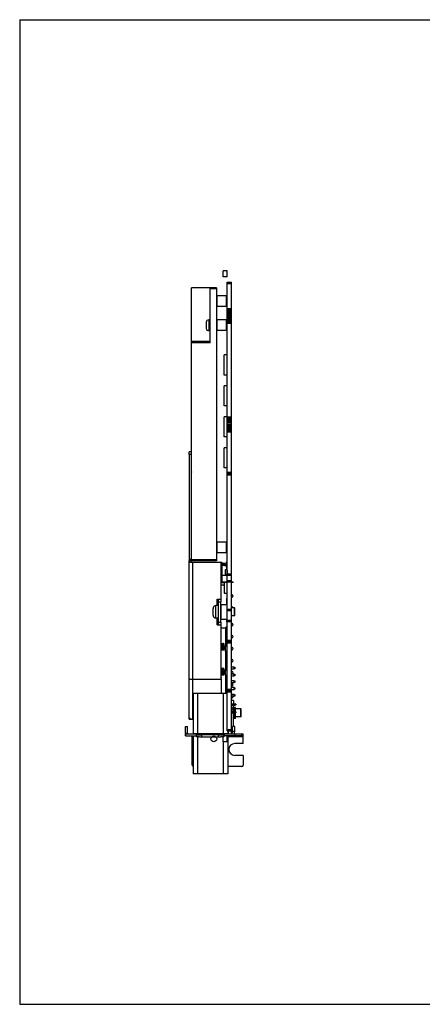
# Model space of a CAD drawing. Header units: millimetres. Extents: x -21 to 400, y 344 to 712.
# Tile 1 of 9: x -21 to 129, y 344 to 712. Entities that reach past the tile are written whole.
import ezdxf

# ---------------------------------------------------------------- set-up
doc = ezdxf.new("R2010")
doc.units = ezdxf.units.MM
doc.header["$LTSCALE"] = 23.1
doc.layers.get('0').update_dxf_attribs({"linetype": 'CONTINUOUS'})
doc.layers.add('00_COMPONENTS', color=7, linetype='CONTINUOUS')

msp = doc.modelspace()

# ---------------------------------------------------------------- linework, layer by layer
for p, q in [((-21.392, 711.553), (-21.392, 343.616)), ((-21.392, 711.553), (399.553, 711.553)), ((-21.392, 343.616), (399.553, 343.616))]:
    msp.add_line(p, q)
at = {"layer": '00_COMPONENTS', "color": 7}
for p, q in [((54.593, 615.495), (54.593, 617.68)), ((56.117, 617.68), (54.593, 617.68)), ((56.117, 615.495), (54.593, 615.495)), ((56.117, 615.495), (56.117, 617.68)), ((42.817, 509.359), (42.817, 611.36)), ((49.817, 611.36), (42.817, 611.36)), ((52.117, 611.363), (49.817, 611.363)), ((49.817, 611.361), (50.617, 611.361)), ((50.617, 611.36), (49.817, 611.36)), ((49.817, 590.859), (49.817, 611.359)), ((49.817, 611.359), (52.117, 611.359)), ((50.617, 611.361), (50.617, 611.36)), ((52.117, 611.363), (52.117, 509.359)), ((56.117, 445.825), (56.117, 613.475)), ((56.117, 613.475), (57.717, 613.475)), ((57.717, 444.925), (57.717, 613.475)), ((52.117, 608.155), (52.317, 608.355)), ((52.317, 604.355), (52.317, 608.355)), ((55.917, 608.355), (52.317, 608.355)), ((55.917, 604.355), (55.917, 608.355)), ((56.117, 608.155), (55.917, 608.355)), ((52.117, 604.555), (52.317, 604.355)), ((55.917, 604.355), (52.317, 604.355)), ((56.117, 604.555), (55.917, 604.355)), ((56.117, 603.681), (57.717, 603.681)), ((56.117, 603.173), (57.717, 603.173)), ((56.117, 602.665), (57.717, 602.665)), ((56.117, 602.157), (57.717, 602.157)), ((56.117, 601.649), (57.717, 601.649)), ((56.117, 601.141), (57.717, 601.141)), ((56.117, 600.633), (57.717, 600.633)), ((56.117, 600.125), (57.717, 600.125)), ((48.217, 598.328), (48.217, 597.61)), ((48.217, 597.61), (48.239, 597.61)), ((48.239, 597.11), (48.217, 597.11)), ((48.217, 597.11), (48.217, 596.391)), ((48.234, 598.543), (48.239, 598.538)), ((48.239, 596.181), (48.234, 596.177)), ((49.817, 599.36), (49.217, 599.36)), ((52.117, 599.155), (52.317, 599.355)), ((55.917, 599.355), (52.317, 599.355)), ((52.317, 595.355), (52.317, 599.355)), ((56.117, 599.155), (55.917, 599.355)), ((55.917, 595.355), (55.917, 599.355)), ((56.117, 599.617), (57.717, 599.617)), ((56.117, 599.109), (57.717, 599.109)), ((56.117, 598.601), (57.717, 598.601)), ((56.117, 598.093), (57.717, 598.093)), ((49.817, 595.36), (49.217, 595.36)), ((52.117, 595.555), (52.317, 595.355)), ((55.917, 595.355), (52.317, 595.355)), ((56.117, 595.555), (55.917, 595.355)), ((49.817, 591.36), (42.817, 591.36)), ((49.817, 591.259), (42.817, 591.259)), ((56.117, 586.256), (55.017, 586.256)), ((55.017, 578.756), (55.017, 586.256)), ((56.117, 578.756), (55.017, 578.756)), ((56.117, 574.699), (55.017, 574.699)), ((55.017, 567.199), (55.017, 574.699)), ((56.117, 567.199), (55.017, 567.199)), ((56.117, 563.142), (55.017, 563.142)), ((55.017, 555.642), (55.017, 563.142)), ((56.117, 563.133), (57.717, 563.133)), ((56.117, 562.625), (57.717, 562.625)), ((56.117, 562.117), (57.717, 562.117)), ((56.117, 561.609), (57.717, 561.609)), ((56.117, 561.101), (57.717, 561.101)), ((56.117, 560.593), (57.717, 560.593)), ((56.117, 560.085), (57.717, 560.085)), ((56.117, 559.577), (57.717, 559.577)), ((56.117, 555.642), (55.017, 555.642)), ((56.117, 559.069), (57.717, 559.069)), ((56.117, 558.561), (57.717, 558.561)), ((56.117, 558.053), (57.717, 558.053)), ((56.117, 557.545), (57.717, 557.545)), ((42.718, 550.124), (41.918, 550.124)), ((41.918, 549.124), (41.918, 550.124)), ((41.918, 549.124), (41.918, 509.824)), ((42.817, 550.124), (42.718, 550.124)), ((42.718, 550.124), (42.718, 549.124)), ((42.718, 549.124), (42.718, 509.824)), ((56.117, 551.585), (55.017, 551.585)), ((55.017, 544.085), (55.017, 551.585)), ((56.117, 544.085), (55.017, 544.085)), ((56.117, 542.025), (57.717, 542.025)), ((56.117, 541.525), (57.717, 541.525)), ((52.117, 516.16), (52.317, 516.36)), ((55.917, 516.36), (52.317, 516.36)), ((52.317, 512.36), (52.317, 516.36)), ((56.117, 516.16), (55.917, 516.36)), ((55.917, 512.36), (55.917, 516.36)), ((52.117, 512.56), (52.317, 512.36)), ((55.917, 512.36), (52.317, 512.36)), ((56.117, 512.56), (55.917, 512.36)), ((41.917, 465.389), (41.918, 509.324)), ((42.718, 509.824), (41.918, 509.824)), ((41.918, 509.824), (41.918, 509.324)), ((42.193, 508.824), (43.218, 508.824)), ((42.718, 509.824), (42.718, 509.324)), ((52.117, 509.359), (42.817, 509.359)), ((42.823, 508.825), (42.833, 508.825)), ((42.833, 508.825), (54.118, 508.824)), ((43.218, 508.824), (53.718, 508.823)), ((53.718, 508.823), (53.717, 495.073)), ((54.118, 508.824), (54.117, 501.545)), ((55.347, 508.288), (54.118, 508.288)), ((54.118, 508.267), (54.339, 508.046)), ((54.48, 507.988), (55.097, 507.988)), ((55.097, 507.988), (55.347, 507.988)), ((55.347, 508.088), (55.347, 508.288)), ((55.497, 508.088), (55.347, 508.088)), ((55.347, 507.988), (55.497, 508.038)), ((55.347, 507.988), (55.347, 507.853)), ((55.497, 507.388), (55.497, 508.088)), ((55.547, 507.953), (55.547, 508.035)), ((55.606, 508.176), (55.759, 508.329)), ((55.817, 508.988), (56.017, 508.988)), ((55.817, 508.47), (55.817, 508.988)), ((55.847, 507.86), (55.847, 507.708)), ((56.059, 508.155), (55.906, 508.002)), ((55.497, 507.638), (54.118, 507.638)), ((55.997, 506.018), (55.347, 506.018)), ((55.347, 506.018), (55.347, 504.038)), ((55.397, 507.688), (55.397, 507.638)), ((55.997, 507.388), (55.497, 507.388)), ((55.827, 507.453), (55.827, 507.388)), ((55.997, 506.002), (55.997, 507.388)), ((56.097, 505.872), (56.097, 504.203)), ((56.117, 504.425), (57.717, 504.425)), ((53.718, 501.545), (56.117, 501.545)), ((54.117, 504.038), (55.997, 504.038)), ((55.017, 501.545), (55.017, 497.35)), ((56.117, 501.295), (55.017, 501.295)), ((55.962, 504.068), (55.497, 504.068)), ((55.597, 504.068), (55.597, 504.038)), ((55.747, 504.038), (55.747, 504.068)), ((55.997, 504.038), (55.997, 504.072)), ((56.117, 503.925), (57.717, 503.925)), ((56.117, 502.025), (57.717, 502.025)), ((56.117, 501.525), (57.717, 501.525)), ((57.717, 501.545), (58.317, 501.545)), ((58.317, 501.295), (57.717, 501.295)), ((58.317, 501.295), (58.317, 501.545)), ((54.767, 500.245), (53.718, 500.245)), ((55.167, 497.2), (55.967, 497.2)), ((52.417, 495.073), (52.917, 495.073)), ((52.917, 495.073), (53.717, 495.073)), ((52.917, 494.073), (52.917, 495.073)), ((52.917, 486.473), (52.917, 494.073)), ((53.717, 495.073), (53.717, 494.073)), ((53.717, 486.473), (53.717, 494.073)), ((53.717, 492.839), (53.917, 493.039)), ((53.917, 493.039), (56.117, 493.039)), ((53.917, 487.539), (53.917, 493.039)), ((55.917, 495.117), (55.917, 493.039)), ((50.917, 490.689), (50.917, 491.578)), ((50.917, 490.689), (50.937, 490.689)), ((50.937, 489.889), (50.917, 489.889)), ((50.917, 488.999), (50.917, 489.889)), ((50.928, 491.787), (50.937, 491.785)), ((52.917, 492.639), (51.917, 492.639)), ((56.117, 491.315), (57.717, 491.315)), ((56.117, 490.815), (57.717, 490.815)), ((56.117, 490.81), (57.717, 490.81)), ((58.817, 491.788), (57.717, 491.788)), ((58.817, 488.788), (58.817, 491.788)), ((58.817, 490.631), (58.817, 491.409)), ((58.817, 490.172), (58.817, 490.631)), ((58.817, 488.925), (58.817, 489.517)), ((58.818, 491.789), (58.918, 491.689)), ((58.917, 488.888), (58.917, 491.688)), ((50.937, 488.792), (50.928, 488.79)), ((52.917, 487.939), (51.917, 487.939)), ((52.917, 485.473), (52.917, 486.473)), ((53.717, 487.738), (53.917, 487.539)), ((53.717, 486.473), (53.717, 485.473)), ((53.917, 487.539), (56.117, 487.539)), ((55.917, 487.539), (55.917, 486.633)), ((56.117, 487.165), (57.717, 487.165)), ((58.817, 488.788), (57.717, 488.788)), ((58.818, 488.788), (58.918, 488.888)), ((52.417, 485.473), (52.917, 485.473)), ((52.917, 485.473), (53.717, 485.473)), ((53.717, 485.473), (53.717, 465.123)), ((53.917, 479.375), (53.917, 484.1)), ((54.067, 484.25), (55.817, 484.25)), ((55.442, 482.05), (55.442, 480)), ((55.567, 484.4), (55.567, 484.25)), ((55.567, 482.198), (55.567, 479.852)), ((55.817, 482.2), (55.592, 482.2)), ((55.967, 484.55), (55.717, 484.55)), ((55.817, 477.5), (55.817, 484.25)), ((55.817, 483.8), (55.847, 483.83)), ((55.817, 483.451), (55.922, 483.553)), ((56.04, 482.811), (55.817, 483)), ((55.817, 482.673), (55.879, 482.621)), ((55.935, 482.308), (55.817, 482.097)), ((55.924, 483.751), (55.847, 483.83)), ((55.849, 481.642), (56.117, 482.121)), ((55.922, 483.553), (55.924, 483.751)), ((53.717, 479.225), (53.767, 479.225)), ((53.867, 476.125), (53.867, 478.325)), ((54.017, 478.475), (54.717, 478.475)), ((54.057, 478.385), (54.717, 478.385)), ((54.067, 478.375), (54.717, 478.375)), ((54.117, 478.385), (54.117, 478.375)), ((54.717, 478.385), (54.717, 478.375)), ((54.867, 478.325), (54.867, 476.125)), ((55.592, 479.85), (55.817, 479.85)), ((55.817, 480.05), (55.967, 480.05)), ((56.117, 479.165), (57.717, 479.165)), ((53.767, 475.225), (53.717, 475.225)), ((53.907, 476.215), (53.907, 478.235)), ((53.917, 476.225), (53.917, 478.225)), ((53.917, 470.075), (53.917, 475.075)), ((54.717, 475.975), (54.017, 475.975)), ((54.717, 476.065), (54.057, 476.065)), ((54.067, 476.075), (54.717, 476.075)), ((54.117, 476.075), (54.117, 476.065)), ((54.717, 476.075), (54.717, 476.065)), ((55.442, 475.5), (55.442, 477.55)), ((55.567, 477.698), (55.567, 477.65)), ((55.567, 475.4), (55.567, 475.352)), ((55.817, 477.7), (55.592, 477.7)), ((55.592, 475.35), (55.817, 475.35)), ((55.717, 477.5), (55.967, 477.5)), ((55.967, 475.55), (55.717, 475.55)), ((55.817, 468.5), (55.817, 475.55)), ((55.967, 473), (55.817, 473)), ((55.817, 471.05), (55.967, 471.05)), ((53.717, 469.925), (53.767, 469.925)), ((53.867, 466.825), (53.867, 469.025)), ((53.907, 466.915), (53.907, 468.935)), ((53.917, 466.925), (53.917, 468.925)), ((54.017, 469.175), (54.717, 469.175)), ((54.057, 469.085), (54.717, 469.085)), ((54.067, 469.075), (54.717, 469.075)), ((54.117, 469.085), (54.117, 469.075)), ((54.717, 469.085), (54.717, 469.075)), ((54.867, 469.025), (54.867, 466.825)), ((55.442, 466.5), (55.442, 468.55)), ((55.567, 468.698), (55.567, 468.65)), ((55.817, 468.7), (55.592, 468.7)), ((55.717, 468.5), (55.967, 468.5)), ((56.117, 470.39), (55.817, 470.39)), ((56.117, 469.924), (55.817, 469.924)), ((55.817, 468.584), (56.117, 468.584)), ((58.717, 469.574), (57.717, 469.574)), ((57.717, 468.934), (58.717, 468.934)), ((58.717, 469.574), (59.117, 469.424)), ((58.717, 468.934), (58.717, 469.574)), ((59.117, 469.084), (58.717, 468.934)), ((59.117, 469.084), (59.117, 469.424)), ((41.917, 450.732), (41.917, 465.389)), ((41.951, 465.124), (43.217, 465.124)), ((43.217, 465.124), (53.717, 465.123)), ((53.917, 465.925), (53.717, 465.925)), ((53.717, 465.659), (53.917, 465.659)), ((53.717, 465.123), (53.917, 465.123)), ((53.917, 465.925), (53.917, 465.659)), ((53.917, 465.123), (53.917, 465.659)), ((53.917, 465.123), (53.917, 459.727)), ((54.717, 466.675), (54.017, 466.675)), ((54.717, 466.765), (54.057, 466.765)), ((54.067, 466.775), (54.717, 466.775)), ((54.117, 466.775), (54.117, 466.765)), ((54.717, 466.775), (54.717, 466.765)), ((55.567, 466.4), (55.567, 466.352)), ((55.592, 466.35), (55.817, 466.35)), ((55.967, 466.55), (55.717, 466.55)), ((55.817, 459.727), (55.817, 466.55)), ((55.817, 466.044), (56.117, 466.044)), ((56.117, 465.616), (55.817, 465.616)), ((56.117, 465.272), (55.817, 465.272)), ((56.117, 464.844), (55.817, 464.844)), ((55.967, 464), (55.817, 464)), ((57.717, 466.394), (58.717, 466.394)), ((58.717, 464.494), (57.717, 464.494)), ((57.717, 463.854), (58.717, 463.854)), ((58.717, 467.034), (57.826, 467.034)), ((58.717, 467.034), (59.117, 466.884)), ((58.717, 466.394), (58.717, 467.034)), ((59.117, 466.544), (58.717, 466.394)), ((58.717, 464.494), (59.117, 464.344)), ((58.717, 463.854), (58.717, 464.494)), ((59.117, 464.004), (58.717, 463.854)), ((59.117, 466.544), (59.117, 466.884)), ((59.117, 464.004), (59.117, 464.344)), ((55.817, 462.05), (55.967, 462.05)), ((55.817, 460.964), (56.117, 460.964)), ((56.117, 460.536), (55.817, 460.536)), ((56.117, 460.192), (55.817, 460.192)), ((56.117, 460.825), (57.717, 460.825)), ((58.717, 461.954), (57.717, 461.954)), ((57.717, 461.314), (58.717, 461.314)), ((58.717, 461.954), (59.117, 461.804)), ((58.717, 461.314), (58.717, 461.954)), ((59.117, 461.464), (58.717, 461.314)), ((59.117, 461.464), (59.117, 461.804)), ((56.117, 459.727), (43.367, 459.727)), ((43.367, 459.727), (43.367, 444.725)), ((56.117, 459.764), (55.817, 459.764)), ((58.717, 459.414), (57.717, 459.414)), ((58.517, 457.125), (57.717, 457.125)), ((58.213, 458.774), (58.717, 458.774)), ((58.517, 457.125), (58.517, 455.897)), ((58.717, 459.414), (59.117, 459.264)), ((58.717, 458.774), (58.717, 459.414)), ((59.117, 458.924), (58.717, 458.774)), ((59.117, 458.924), (59.117, 459.264)), ((57.717, 455.897), (59.124, 455.897)), ((57.717, 455.397), (59.124, 455.397)), ((57.717, 453.057), (59.124, 453.057)), ((58.517, 453.057), (58.517, 455.397)), ((59.217, 454.575), (58.717, 454.575)), ((59.297, 455.797), (59.124, 455.897)), ((59.124, 455.897), (59.124, 455.647)), ((59.124, 455.647), (59.124, 455.397)), ((59.297, 455.497), (59.124, 455.397)), ((59.297, 452.957), (59.124, 453.057)), ((59.124, 453.057), (59.124, 452.807)), ((59.124, 452.807), (59.124, 452.557)), ((59.297, 452.657), (59.124, 452.557)), ((59.217, 453.003), (59.217, 454.575)), ((61.217, 454.024), (59.217, 454.025)), ((59.217, 450.475), (59.217, 452.611)), ((59.297, 455.797), (59.297, 455.497)), ((59.297, 452.957), (59.297, 452.657)), ((61.217, 452.867), (61.216, 453.645)), ((61.217, 454.025), (61.317, 453.925)), ((61.217, 451.024), (61.217, 454.024)), ((61.217, 452.408), (61.217, 452.867)), ((61.317, 451.124), (61.317, 453.924)), ((41.917, 450.124), (41.917, 450.622)), ((41.917, 450.124), (42.717, 450.124)), ((42.717, 450.124), (42.717, 450.191)), ((42.717, 450.125), (43.164, 450.125)), ((43.217, 450.124), (43.367, 450.124)), ((57.717, 452.557), (59.124, 452.557)), ((58.517, 447.425), (58.517, 452.557)), ((59.217, 450.475), (58.717, 450.475)), ((61.217, 451.024), (59.217, 451.025)), ((61.216, 451.161), (61.216, 451.753)), ((61.217, 451.024), (61.317, 451.124)), ((40.537, 447.425), (41.337, 447.425)), ((40.537, 444.925), (40.537, 447.425)), ((41.337, 444.925), (41.337, 447.425)), ((56.117, 445.825), (57.717, 445.825)), ((56.317, 445.825), (56.317, 444.725)), ((58.957, 447.425), (58.157, 447.425)), ((58.157, 445.525), (58.157, 447.425)), ((58.957, 445.525), (58.957, 447.425)), ((40.537, 444.725), (62.127, 444.725)), ((40.537, 443.925), (40.537, 444.725)), ((40.537, 443.925), (44.647, 443.925)), ((43.077, 432.995), (43.077, 443.925)), ((43.367, 443.925), (43.367, 429.727)), ((44.647, 443.659), (44.647, 444.725)), ((52.847, 444.282), (46.647, 444.282)), ((52.847, 443.485), (46.647, 443.485)), ((54.593, 441.696), (54.593, 443.574)), ((56.117, 441.696), (54.593, 441.696)), ((54.847, 443.659), (54.847, 444.725)), ((62.127, 443.925), (54.847, 443.925)), ((56.117, 443.88), (54.847, 443.88)), ((56.117, 441.696), (56.117, 443.88)), ((56.317, 443.925), (56.317, 429.727)), ((56.567, 444.77), (56.567, 445.07)), ((56.627, 444.77), (56.627, 445.07)), ((57.676, 444.725), (57.653, 444.782)), ((58.957, 444.725), (58.957, 443.925)), ((62.127, 441.055), (62.127, 444.725)), ((62.127, 441.055), (58.957, 441.055)), ((62.127, 436.635), (58.957, 436.635)), ((62.127, 436.635), (62.127, 432.995)), ((61.627, 432.495), (56.317, 432.495)), ((56.317, 429.727), (43.367, 429.727))]:
    msp.add_line(p, q, dxfattribs=at)
at = {"layer": '00_COMPONENTS', "color": 4}
for p, q in [((49.817, 611.059), (52.117, 611.059)), ((56.117, 612.975), (57.717, 612.975)), ((49.217, 599.36), (49.217, 595.36)), ((49.817, 590.859), (42.817, 590.859)), ((42.718, 549.124), (41.918, 549.124)), ((42.718, 544.063), (42.817, 544.063)), ((56.117, 542.525), (57.717, 542.525)), ((42.718, 509.324), (41.918, 509.324)), ((52.117, 509.659), (42.817, 509.659)), ((43.218, 508.824), (43.217, 465.124)), ((53.718, 501.195), (55.017, 501.195)), ((55.061, 501.295), (55.061, 501.545)), ((55.411, 501.545), (55.411, 501.295)), ((55.517, 501.295), (55.517, 501.545)), ((55.967, 501.545), (55.967, 501.295)), ((58.186, 501.545), (58.186, 501.295)), ((52.417, 492.639), (52.417, 495.073)), ((52.917, 494.073), (53.717, 494.073)), ((51.917, 487.939), (51.917, 492.639)), ((52.417, 485.473), (52.417, 487.939)), ((52.917, 486.473), (53.717, 486.473)), ((56.117, 486.665), (57.717, 486.665)), ((55.517, 484.25), (55.517, 482.18)), ((55.915, 483.546), (55.817, 483.646)), ((54.164, 478.375), (54.164, 476.075)), ((54.339, 476.075), (54.339, 478.375)), ((54.667, 478.375), (54.667, 476.075)), ((54.717, 476.075), (54.717, 478.375)), ((55.517, 479.87), (55.517, 477.68)), ((55.567, 481.92), (55.817, 481.92)), ((55.567, 481.79), (55.817, 481.79)), ((55.817, 480.26), (55.567, 480.26)), ((55.817, 480.13), (55.567, 480.13)), ((56.117, 479.665), (57.717, 479.665)), ((56.117, 478.665), (57.717, 478.665)), ((55.517, 475.37), (55.517, 468.68)), ((54.164, 469.075), (54.164, 466.775)), ((54.339, 466.775), (54.339, 469.075)), ((54.667, 469.075), (54.667, 466.775)), ((54.717, 466.775), (54.717, 469.075)), ((43.217, 465.124), (43.217, 450.124)), ((55.517, 466.37), (55.517, 459.727)), ((56.117, 461.325), (57.717, 461.325)), ((56.117, 460.325), (57.717, 460.325)), ((45.067, 459.727), (45.067, 444.725)), ((54.617, 459.727), (54.617, 444.725)), ((57.757, 454.544), (57.757, 455.397)), ((57.757, 453.057), (57.757, 453.506)), ((58.717, 453.057), (58.717, 454.575)), ((41.917, 450.622), (42.022, 450.622)), ((57.757, 444.833), (57.757, 452.557)), ((58.517, 452.525), (59.217, 452.525)), ((58.717, 450.475), (58.717, 452.557)), ((56.117, 446.325), (57.717, 446.325)), ((58.957, 445.525), (58.157, 445.525)), ((40.537, 444.925), (41.337, 444.925)), ((40.684, 443.925), (40.684, 444.725)), ((41.295, 444.725), (41.383, 444.797)), ((43.077, 443.725), (43.367, 443.725)), ((56.317, 444.727), (43.367, 444.727)), ((44.501, 444.725), (44.501, 443.925)), ((54.847, 444.722), (44.647, 444.722)), ((45.067, 443.552), (45.067, 429.727)), ((46.647, 443.485), (46.647, 444.282)), ((52.847, 443.485), (52.847, 444.282)), ((54.617, 441.696), (54.617, 429.727)), ((54.994, 444.725), (54.994, 443.925)), ((56.317, 443.725), (56.477, 443.725)), ((56.538, 443.725), (62.127, 443.725)), ((61.627, 443.925), (61.627, 444.725))]:
    msp.add_line(p, q, dxfattribs=at)
at = {"layer": '00_COMPONENTS', "color": 7}
for points in [[(58.817, 491.409), (58.817, 491.545), (58.817, 491.651), (58.817, 491.728), (58.817, 491.773), (58.817, 491.788)], [(58.817, 489.517), (58.817, 489.724), (58.817, 490.172)], [(58.817, 488.788), (58.817, 488.803), (58.817, 488.849), (58.817, 488.925)], [(61.216, 453.645), (61.216, 453.781), (61.216, 453.887), (61.216, 453.964), (61.216, 454.009), (61.217, 454.024)], [(61.216, 451.753), (61.217, 451.96), (61.217, 452.408)], [(61.217, 451.024), (61.216, 451.039), (61.216, 451.085), (61.216, 451.161)]]:
    msp.add_lwpolyline(points, dxfattribs=at)
msp.add_circle((51.138, 442.788), 1.092, dxfattribs=at)
for centre, radius, start, end in [((49.269, 598.328), 1.052, 168.46577, 180.01452), ((49.269, 596.391), 1.052, 179.98548, 191.53423), ((49.217, 598.36), 1, 90, 169.4499), ((49.217, 596.36), 1, 190.5501, 270), ((43.218, 542.263), 0.5, 143.30323, 179.29108), ((54.48, 508.188), 0.2, 225, 270), ((55.097, 507.688), 0.3, 0, 90), ((55.412, 507.953), 0.135, 309.07444, 360), ((55.747, 508.035), 0.2, 135, 180), ((55.617, 508.47), 0.2, 315, 360), ((56.047, 507.86), 0.2, 135, 180), ((56.017, 508.888), 0.1, 0, 90), ((55.917, 508.296), 0.2, 315, 360), ((55.497, 504.218), 0.15, 179.99996, 270.00004), ((55.947, 507.543), 0.15, 146.44269, 216.8699), ((55.697, 507.708), 0.15, 326.44269, 360), ((56.032, 506.133), 0.135, 238.45824, 254.97389), ((55.962, 504.203), 0.135, 270, 360), ((55.962, 505.872), 0.135, 0, 74.97389), ((54.767, 500.495), 0.25, 270, 360), ((55.167, 497.35), 0.15, 180, 270), ((55.967, 497.05), 0.15, 0, 90), ((57.168, 495.225), 1.63, 51.37517, 70.31739), ((56.067, 495.117), 0.15, 109.47122, 180), ((55.967, 495.4), 0.15, 289.47122, 360), ((57.168, 497.225), 1.63, 289.68261, 308.62483), ((57.967, 496.225), 0.35, 308.62483, 51.37517), ((51.996, 491.578), 1.078, 168.94533, 180.01892), ((51.917, 491.639), 1, 89.99903, 171.48471), ((57.168, 490.725), 1.63, 51.37517, 70.31739), ((57.967, 491.725), 0.35, 10.47265, 51.37517), ((51.996, 488.999), 1.078, 179.97915, 191.05274), ((51.917, 488.939), 1, 188.51336, 269.99903), ((56.067, 486.633), 0.15, 180, 250.52878), ((55.967, 486.35), 0.15, 0, 70.52878), ((57.168, 484.525), 1.63, 51.37517, 70.31739), ((57.967, 485.525), 0.35, 308.62483, 51.37517), ((54.067, 484.1), 0.15, 90, 180), ((55.592, 482.05), 0.15, 90, 180), ((55.717, 484.4), 0.15, 90, 180), ((55.717, 482.43), 0.25, 330.75174, 49.76849), ((55.967, 484.7), 0.15, 270, 360), ((55.717, 482.43), 0.5, 36.8699, 49.76849), ((57.168, 486.525), 1.63, 289.68261, 308.62483), ((53.767, 479.375), 0.15, 270, 360), ((54.017, 478.325), 0.15, 90, 180), ((54.057, 478.235), 0.15, 90, 180), ((54.067, 478.225), 0.15, 90, 180), ((54.717, 478.325), 0.15, 0, 90), ((55.592, 480), 0.15, 180, 270), ((56.067, 481.52), 0.25, 150.75174, 180), ((55.967, 480.2), 0.15, 270, 0), ((55.967, 481.85), 0.15, 360, 61.33074), ((57.168, 480.025), 1.63, 51.37517, 70.31739), ((57.168, 482.025), 1.63, 289.68261, 308.62483), ((57.967, 481.025), 0.35, 308.62483, 51.37517), ((53.767, 475.075), 0.15, 0, 90), ((54.017, 476.125), 0.15, 180, 270), ((54.057, 476.215), 0.15, 180, 270), ((54.067, 476.225), 0.15, 180, 270), ((54.717, 476.125), 0.15, 270, 360), ((55.592, 477.55), 0.15, 90, 180), ((55.592, 475.5), 0.15, 180, 270), ((55.717, 477.65), 0.15, 180, 270), ((55.717, 475.4), 0.15, 90, 180), ((55.967, 477.35), 0.15, 0, 90), ((55.967, 475.7), 0.15, 270, 360), ((57.168, 475.525), 1.63, 51.37517, 70.31739), ((57.168, 477.525), 1.63, 289.68261, 308.62483), ((57.967, 476.525), 0.35, 308.62483, 51.37517), ((55.967, 472.85), 0.15, 360, 90), ((55.967, 471.2), 0.15, 270, 0), ((57.168, 471.025), 1.63, 51.37517, 70.31739), ((57.168, 473.025), 1.63, 289.68261, 308.62483), ((57.967, 472.025), 0.35, 308.62483, 51.37517), ((53.767, 470.075), 0.15, 270, 360), ((54.017, 469.025), 0.15, 90, 180), ((54.057, 468.935), 0.15, 90, 180), ((54.067, 468.925), 0.15, 90, 180), ((54.717, 469.025), 0.15, 0, 90), ((55.592, 468.55), 0.15, 90, 180), ((55.717, 468.65), 0.15, 180, 270), ((55.967, 468.35), 0.15, 0, 90), ((57.168, 466.525), 1.63, 51.37517, 70.31739), ((57.967, 467.525), 0.35, 308.62483, 51.37517), ((54.017, 466.825), 0.15, 180, 270), ((54.057, 466.915), 0.15, 180, 270), ((54.067, 466.925), 0.15, 180, 270), ((54.717, 466.825), 0.15, 270, 360), ((55.592, 466.5), 0.15, 180, 270), ((55.717, 466.4), 0.15, 90, 180), ((55.967, 466.7), 0.15, 270, 360), ((55.967, 463.85), 0.15, 360, 90), ((57.168, 468.525), 1.63, 289.68261, 308.62483), ((55.967, 462.2), 0.15, 270, 0), ((57.168, 462.025), 1.63, 51.37517, 70.31739), ((57.168, 464.025), 1.63, 289.68261, 308.62483), ((57.967, 463.025), 0.35, 308.62483, 51.37517), ((57.168, 457.525), 1.63, 51.37517, 70.31739), ((57.168, 459.525), 1.63, 289.68261, 308.62483), ((57.967, 458.525), 0.35, 308.62483, 51.37517), ((57.168, 453.025), 1.63, 51.37517, 70.31739), ((57.168, 455.025), 1.63, 289.68261, 308.62483), ((57.967, 454.025), 0.35, 308.62483, 51.37517), ((58.717, 454.775), 0.2, 180, 270), ((58.717, 450.275), 0.2, 90, 180), ((53.067, 445.07), 3.5, 0, 12.45527), ((53.067, 445.07), 3.56, 0, 12.2423), ((57.357, 445.525), 0.8, 270.01459, 360), ((57.357, 445.525), 1.6, 329.95286, 360), ((41.537, 444.925), 1, 180, 191.54886), ((41.537, 444.925), 0.2, 180, 269.97335), ((50.447, 444.77), 6.18, 341.79774, 352.1384), ((50.447, 444.77), 6.12, 343.57641, 352.06083), ((50.447, 444.77), 6.12, 359.57585, 360), ((50.447, 444.77), 6.18, 359.57997, 360), ((57.517, 444.925), 0.2, 315.29521, 360), ((58.957, 438.845), 2.21, 90, 270), ((43.577, 432.995), 0.5, 180, 245.13992), ((61.627, 432.995), 0.5, 270, 360)]:
    msp.add_arc(centre, radius, start, end, dxfattribs=at)
msp.add_ellipse((43.217, 465.389), major_axis=(1.3, 0), ratio=0.900019, start_param=-3.1415814, end_param=-2.9127849, dxfattribs=at)
for points, knots in [([(48.239, 597.61), (48.236, 597.526), (48.233, 597.36), (48.236, 597.193), (48.239, 597.11)], [0, 0, 0, 0, 0.5000002, 1, 1, 1, 1]), ([(41.918, 509.324), (41.918, 509.298), (41.918, 509.247), (41.918, 509.168), (41.921, 509.087), (41.928, 509.018), (41.942, 508.966), (41.958, 508.929), (41.981, 508.897), (42.01, 508.87), (42.047, 508.849), (42.09, 508.834), (42.139, 508.825), (42.174, 508.824), (42.193, 508.824)], [0, 0, 0, 0, 0.1140242, 0.2314375, 0.3535802, 0.477787, 0.5384389, 0.5973878, 0.6551976, 0.7137566, 0.7754144, 0.8428745, 0.9175113, 1, 1, 1, 1]), ([(42.718, 509.324), (42.718, 509.281), (42.718, 509.2), (42.719, 509.089), (42.723, 508.998), (42.731, 508.936), (42.742, 508.898), (42.75, 508.877), (42.76, 508.859), (42.771, 508.846), (42.781, 508.837), (42.789, 508.832), (42.796, 508.829), (42.802, 508.827), (42.809, 508.825), (42.816, 508.824), (42.821, 508.824), (42.823, 508.824)], [0, 0, 0, 0, 0.2361176, 0.4426587, 0.6108366, 0.7355437, 0.7849891, 0.8266965, 0.8621388, 0.8931695, 0.9210837, 0.9346151, 0.9482887, 0.9613232, 0.972595, 0.9838045, 1, 1, 1, 1]), ([(42.806, 508.827), (42.808, 508.826), (42.814, 508.825), (42.82, 508.825), (42.823, 508.825)], [0, 0, 0, 0, 0.4114263, 1, 1, 1, 1]), ([(50.937, 489.889), (50.934, 489.955), (50.93, 490.088), (50.928, 490.289), (50.93, 490.489), (50.934, 490.622), (50.937, 490.689)], [0, 0, 0, 0, 0.2499977, 0.5000004, 0.750003, 1, 1, 1, 1]), ([(41.917, 450.622), (41.917, 450.636), (41.917, 450.657), (41.917, 450.682), (41.917, 450.698), (41.917, 450.71), (41.918, 450.717), (41.919, 450.722), (41.919, 450.726), (41.92, 450.729), (41.922, 450.731), (41.923, 450.731), (41.924, 450.732)], [0, 0, 0, 0, 0.3866163, 0.5491789, 0.6902481, 0.8078964, 0.8570256, 0.8991821, 0.9340655, 0.961597, 0.9825369, 1, 1, 1, 1]), ([(41.924, 450.732), (41.925, 450.732), (41.928, 450.731), (41.932, 450.727), (41.937, 450.721), (41.948, 450.709), (41.966, 450.687), (41.993, 450.653), (42.03, 450.612), (42.076, 450.565), (42.13, 450.512), (42.17, 450.477), (42.192, 450.459)], [0, 0, 0, 0, 0.008543, 0.0222649, 0.0427052, 0.0706918, 0.1510229, 0.2643549, 0.4088826, 0.5819625, 0.7803936, 1, 1, 1, 1]), ([(42.192, 450.459), (42.255, 450.404), (42.4, 450.307), (42.649, 450.203), (42.926, 450.138), (43.119, 450.124), (43.217, 450.124)], [0, 0, 0, 0, 0.2272983, 0.473088, 0.7328225, 1, 1, 1, 1]), ([(44.647, 444.456), (44.647, 444.453), (44.649, 444.446), (44.658, 444.438), (44.67, 444.429), (44.687, 444.421), (44.709, 444.413), (44.735, 444.405), (44.766, 444.397), (44.815, 444.386), (44.889, 444.372), (44.99, 444.358), (45.106, 444.344), (45.238, 444.332), (45.383, 444.321), (45.599, 444.307), (45.892, 444.293), (46.262, 444.284), (46.517, 444.282), (46.647, 444.282)], [0, 0, 0, 0, 0.004381, 0.0099029, 0.0171706, 0.026442, 0.0378307, 0.0513878, 0.0671202, 0.0850089, 0.1271361, 0.1774881, 0.2356231, 0.3010048, 0.3730547, 0.451064, 0.6219564, 0.8073802, 1, 1, 1, 1]), ([(46.647, 443.485), (46.517, 443.485), (46.262, 443.487), (45.892, 443.496), (45.599, 443.51), (45.383, 443.524), (45.238, 443.535), (45.106, 443.548), (44.99, 443.561), (44.889, 443.575), (44.815, 443.589), (44.766, 443.6), (44.735, 443.608), (44.709, 443.616), (44.687, 443.624), (44.67, 443.632), (44.658, 443.641), (44.649, 443.649), (44.647, 443.656), (44.647, 443.659)], [0, 0, 0, 0, 0.1926198, 0.3780436, 0.548936, 0.6269453, 0.6989952, 0.7643769, 0.8225119, 0.8728639, 0.9149911, 0.9328798, 0.9486122, 0.9621693, 0.973558, 0.9828294, 0.9900971, 0.995619, 1, 1, 1, 1]), ([(52.847, 444.282), (52.977, 444.282), (53.233, 444.284), (53.603, 444.293), (53.896, 444.307), (54.112, 444.321), (54.257, 444.332), (54.388, 444.344), (54.505, 444.358), (54.606, 444.372), (54.679, 444.386), (54.729, 444.397), (54.76, 444.405), (54.786, 444.413), (54.808, 444.421), (54.825, 444.429), (54.837, 444.438), (54.845, 444.446), (54.847, 444.453), (54.847, 444.456)], [0, 0, 0, 0, 0.1926198, 0.3780436, 0.548936, 0.6269453, 0.6989952, 0.7643769, 0.8225119, 0.8728639, 0.9149911, 0.9328798, 0.9486122, 0.9621693, 0.973558, 0.9828294, 0.9900971, 0.995619, 1, 1, 1, 1]), ([(54.847, 443.659), (54.847, 443.656), (54.845, 443.649), (54.837, 443.641), (54.825, 443.632), (54.808, 443.624), (54.786, 443.616), (54.76, 443.608), (54.729, 443.6), (54.679, 443.589), (54.606, 443.575), (54.505, 443.561), (54.388, 443.548), (54.257, 443.535), (54.112, 443.524), (53.896, 443.51), (53.603, 443.496), (53.233, 443.487), (52.977, 443.485), (52.847, 443.485)], [0, 0, 0, 0, 0.004381, 0.0099029, 0.0171706, 0.026442, 0.0378307, 0.0513878, 0.0671202, 0.0850089, 0.1271361, 0.1774881, 0.2356231, 0.3010048, 0.3730547, 0.451064, 0.6219564, 0.8073802, 1, 1, 1, 1])]:
    msp.add_open_spline(points, degree=3, knots=knots, dxfattribs=at)

doc.saveas('drawing.dxf')
